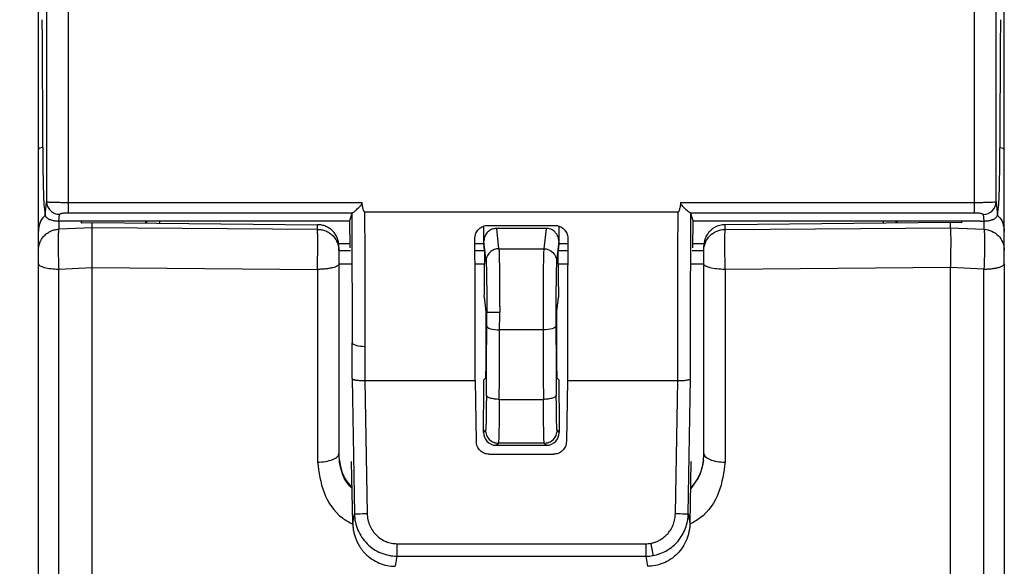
# Model space of a CAD drawing. Header units: millimetres. Extents: x 10 to 410, y 10 to 314.
# Tile 4 of 25: x 87 to 110, y 89 to 102. Entities that reach past the tile are written whole.
import ezdxf

# ---------------------------------------------------------------- set-up
doc = ezdxf.new("R2010")
doc.units = ezdxf.units.MM
doc.header["$LTSCALE"] = 1.5
doc.layers.add('DIMENSIONS', color=140, linetype='Continuous', lineweight=25)
doc.styles.add('SLDTEXTSTYLE0', font='TXT', dxfattribs={"width": 0.7})
doc.dimstyles.new('SLDDIMSTYLE0', dxfattribs={"dimtxt": 3.237012, "dimasz": 4.953, "dimexe": 0, "dimexo": 0.0625, "dimgap": 0.809253, "dimtad": 0, "dimtih": 1, "dimtoh": 1, "dimrnd": 1e-09, "dimzin": 12, "dimdsep": 46, "dimtxsty": 'SLDTEXTSTYLE0', "dimsah": 1, "dimcen": 0.09, "dimadec": 0, "dimazin": 3, "dimtfac": 1, "dimtofl": 0, "dimtmove": 0, "dimatfit": 3, "dimfxl": 0, "dimfrac": 2, "dimtolj": 1, "dimtzin": 12, "dimarcsym": 0})

# ---------------------------------------------------------------- blocks, each defined once
blk = doc.blocks.new('_D')
at = {"layer": 'DIMENSIONS'}
for p, q in [((86.742, 178.033), (67.515, 178.033)), ((72.278, 178.033), (72.278, 134.807)), ((67.468, 128.938), (66.381, 128.938)), ((66.381, 128.938), (66.381, 123.793)), ((77.087, 128.938), (78.174, 128.938)), ((78.174, 128.938), (78.174, 123.793)), ((66.381, 123.793), (67.468, 123.793)), ((78.174, 123.793), (77.087, 123.793)), ((72.278, 78.877), (72.278, 123.069)), ((96.717, 78.877), (67.515, 78.877))]:
    blk.add_line(p, q, dxfattribs=at)
for points in [[(72.278, 178.033), (71.516, 173.08), (73.04, 173.08)], [(72.278, 78.877), (73.04, 83.83), (71.516, 83.83)]]:
    blk.add_solid(points, dxfattribs=at)
at = {"layer": 'DIMENSIONS', "char_height": 3.175, "attachment_point": 1, "style": 'SLDTEXTSTYLE0'}
for s, insert in [('99.2', (67.468, 133.756)), ('3.90', (67.468, 127.886))]:
    blk.add_mtext(s, dxfattribs=dict(at, insert=insert))

msp = doc.modelspace()

# ---------------------------------------------------------------- linework, layer by layer
for p, q in [((87.564, 159.852), (87.564, 97.914)), ((88.064, 159.761), (88.064, 97.898)), ((109.181, 97.898), (109.181, 159.761)), ((109.681, 97.914), (109.681, 159.852)), ((87.534, 97.598), (87.562, 97.895)), ((87.562, 97.895), (87.564, 97.914)), ((88.064, 97.898), (94.909, 97.898)), ((88.064, 97.898), (88.064, 97.656)), ((102.335, 97.898), (109.181, 97.898)), ((109.681, 97.914), (109.683, 97.895)), ((109.683, 97.895), (109.711, 97.598)), ((87.849, 97.464), (87.864, 97.62)), ((88.064, 97.656), (94.69, 97.656)), ((94.671, 97.639), (94.623, 97.467)), ((94.97, 97.677), (102.274, 97.677)), ((102.555, 97.656), (109.181, 97.656)), ((102.621, 97.467), (102.573, 97.639)), ((109.381, 97.62), (109.395, 97.464)), ((87.846, 97.464), (87.846, 97.274)), ((88.622, 97.308), (87.846, 97.274)), ((87.923, 97.464), (87.849, 97.464)), ((94.623, 97.464), (87.923, 97.464)), ((88.372, 97.464), (88.372, 97.421)), ((88.372, 97.421), (88.622, 97.432)), ((88.622, 97.308), (88.622, 97.432)), ((88.622, 97.432), (93.877, 97.379)), ((93.877, 97.27), (88.622, 97.308)), ((89.872, 97.42), (89.872, 97.464)), ((89.897, 97.419), (89.897, 97.464)), ((90.197, 97.464), (90.197, 97.416)), ((93.877, 97.27), (93.877, 97.379)), ((94.623, 97.467), (94.625, 96.838)), ((97.74, 97.343), (97.74, 96.942)), ((97.748, 96.992), (97.748, 97.344)), ((97.844, 97.363), (99.401, 97.363)), ((98.1, 96.82), (98.048, 97.294)), ((99.197, 97.294), (98.048, 97.294)), ((99.197, 97.294), (99.144, 96.82)), ((99.496, 97.344), (99.496, 96.992)), ((99.505, 96.942), (99.505, 97.343)), ((102.62, 96.839), (102.621, 97.467)), ((109.321, 97.464), (102.622, 97.464)), ((108.622, 97.432), (103.368, 97.379)), ((103.368, 97.27), (103.368, 97.379)), ((103.368, 97.27), (108.622, 97.308)), ((107.048, 97.464), (107.048, 97.416)), ((107.347, 97.464), (107.347, 97.419)), ((107.372, 97.464), (107.372, 97.42)), ((108.622, 97.308), (108.622, 97.432)), ((108.872, 97.421), (108.622, 97.432)), ((108.622, 97.308), (109.398, 97.274)), ((108.872, 97.464), (108.872, 97.421)), ((109.321, 97.464), (109.395, 97.464)), ((109.398, 97.464), (109.398, 97.274)), ((87.372, 96.78), (87.372, 97.23)), ((97.54, 97.064), (97.54, 97.067)), ((99.704, 97.067), (99.704, 97.064)), ((109.872, 96.78), (109.872, 97.23)), ((94.364, 96.942), (94.624, 96.942)), ((94.372, 96.775), (94.372, 96.88)), ((97.541, 96.942), (97.74, 96.942)), ((97.74, 96.942), (97.76, 96.78)), ((97.8, 96.524), (97.748, 96.992)), ((98.1, 96.82), (99.144, 96.82)), ((99.496, 96.992), (99.444, 96.524)), ((99.485, 96.78), (99.505, 96.942)), ((99.505, 96.942), (99.704, 96.942)), ((102.62, 96.942), (102.88, 96.942)), ((102.872, 96.78), (102.872, 96.886)), ((94.372, 96.78), (94.646, 96.78)), ((97.541, 96.78), (97.76, 96.78)), ((99.485, 96.78), (99.703, 96.78)), ((102.598, 96.78), (102.872, 96.78)), ((87.846, 96.344), (88.622, 96.379)), ((87.846, 85.297), (87.846, 96.344)), ((88.622, 96.379), (93.877, 96.339)), ((88.622, 85.294), (88.622, 96.379)), ((93.877, 96.339), (93.877, 91.853)), ((94.372, 96.47), (94.662, 96.47)), ((94.372, 96.463), (94.372, 92.051)), ((97.542, 96.47), (97.763, 96.47)), ((99.481, 96.47), (99.703, 96.47)), ((102.582, 96.47), (102.872, 96.47)), ((102.872, 92.051), (102.872, 96.463)), ((108.622, 96.379), (103.368, 96.339)), ((103.368, 96.339), (103.368, 91.853)), ((109.398, 96.344), (108.622, 96.379)), ((108.622, 85.294), (108.622, 96.379)), ((109.398, 85.297), (109.398, 96.344)), ((97.76, 95.694), (97.789, 95.424)), ((99.455, 95.424), (99.485, 95.694)), ((97.796, 94.801), (97.794, 94.176)), ((99.128, 94.932), (98.117, 94.932)), ((99.451, 94.176), (99.448, 94.801)), ((97.785, 93.806), (97.749, 93.769)), ((99.496, 93.769), (99.459, 93.806)), ((94.68, 93.796), (94.734, 90.65)), ((94.979, 93.749), (97.547, 93.749)), ((94.979, 93.749), (95.033, 90.655)), ((97.547, 93.749), (97.572, 92.33)), ((99.697, 93.749), (99.673, 92.33)), ((99.697, 93.749), (102.265, 93.749)), ((102.211, 90.655), (102.265, 93.749)), ((102.511, 90.65), (102.565, 93.796)), ((98.108, 93.313), (99.136, 93.313)), ((97.74, 92.545), (97.789, 92.593)), ((99.456, 92.593), (99.504, 92.545)), ((98.038, 92.243), (98.089, 92.293)), ((98.038, 92.243), (99.206, 92.243)), ((99.156, 92.293), (98.089, 92.293)), ((99.156, 92.293), (99.206, 92.243)), ((97.871, 92.036), (99.373, 92.036)), ((94.382, 91.891), (94.383, 91.888)), ((94.67, 91.852), (94.657, 91.866)), ((94.695, 90.431), (94.67, 91.852)), ((102.574, 91.852), (102.55, 90.431)), ((102.587, 91.866), (102.574, 91.852)), ((94.695, 90.431), (94.734, 90.65)), ((102.511, 90.65), (102.55, 90.431)), ((95.725, 89.952), (101.519, 89.952)), ((95.725, 89.662), (95.683, 89.427)), ((95.725, 89.662), (101.519, 89.662)), ((101.519, 89.662), (101.561, 89.427))]:
    msp.add_line(p, q)
msp.add_arc((109.382, 97.918), 0.299, 269.7643, 359.1873)
for centre, start_param, end_param in [((97.266, 103.878), 4.430887, 4.458206), ((99.979, 103.878), 1.82498, 1.852298), ((97.266, 103.878), 4.317522, 4.362138), ((99.979, 103.878), 1.921048, 1.965663)]:
    msp.add_ellipse(centre, major_axis=(0, 29.46), ratio=0.017455, start_param=start_param, end_param=end_param)
for points, knots in [([(87.372, 99.13), (87.372, 99.575), (87.372, 100.464), (87.372, 101.8), (87.372, 103.137), (87.372, 104.475), (87.372, 105.814), (87.372, 107.155), (87.372, 108.497), (87.372, 109.84), (87.372, 111.185), (87.372, 112.53), (87.372, 114.251), (87.372, 116.347), (87.372, 118.82), (87.372, 121.294), (87.372, 123.769), (87.372, 126.246), (87.372, 127.897), (87.372, 128.723)], [0, 0, 0, 0, 0.045472, 0.090933, 0.136386, 0.181832, 0.227275, 0.272717, 0.318161, 0.363608, 0.409063, 0.454526, 0.500001, 0.583358, 0.666684, 0.749996, 0.833309, 0.916638, 1, 1, 1, 1]), ([(87.456, 102.151), (87.458, 101.682), (87.463, 100.744), (87.469, 99.808), (87.472, 99.339)], [0, 0, 0, 0, 0.499807, 1, 1, 1, 1]), ([(109.773, 99.339), (109.776, 99.808), (109.781, 100.744), (109.786, 101.682), (109.789, 102.151)], [0, 0, 0, 0, 0.500193, 1, 1, 1, 1]), ([(87.472, 99.339), (87.472, 99.302), (87.472, 99.226), (87.473, 99.115), (87.474, 99.006), (87.475, 98.899), (87.477, 98.745), (87.48, 98.553), (87.483, 98.339), (87.488, 98.154), (87.492, 98.032), (87.495, 97.955), (87.497, 97.909), (87.5, 97.872), (87.502, 97.857), (87.502, 97.85)], [0, 0, 0, 0, 0.050465, 0.100811, 0.151252, 0.202002, 0.253271, 0.375506, 0.498728, 0.625948, 0.752598, 0.814861, 0.876763, 0.938224, 1, 1, 1, 1]), ([(109.742, 97.85), (109.743, 97.854), (109.744, 97.864), (109.745, 97.885), (109.747, 97.914), (109.749, 97.955), (109.753, 98.032), (109.757, 98.154), (109.761, 98.339), (109.765, 98.553), (109.768, 98.767), (109.77, 98.969), (109.772, 99.151), (109.772, 99.277), (109.773, 99.339)], [0, 0, 0, 0, 0.04106, 0.082087, 0.123194, 0.184871, 0.247431, 0.373869, 0.501317, 0.624401, 0.746789, 0.831861, 0.915935, 1, 1, 1, 1]), ([(87.473, 99.177), (87.448, 99.172), (87.386, 99.158), (87.377, 99.141), (87.372, 99.13)], [0, 0, 0, 0, 0.390544, 1, 1, 1, 1]), ([(87.372, 97.23), (87.372, 97.238), (87.372, 97.253), (87.372, 97.287), (87.372, 97.33), (87.372, 97.382), (87.372, 97.472), (87.372, 97.621), (87.372, 97.854), (87.372, 98.128), (87.372, 98.404), (87.372, 98.662), (87.372, 98.892), (87.372, 99.051), (87.372, 99.13)], [0, 0, 0, 0, 0.05033, 0.10033, 0.150204, 0.200156, 0.25039, 0.375482, 0.500045, 0.624535, 0.749691, 0.833415, 0.916538, 1, 1, 1, 1]), ([(109.771, 99.177), (109.796, 99.172), (109.859, 99.158), (109.867, 99.141), (109.872, 99.13)], [0, 0, 0, 0, 0.390544, 1, 1, 1, 1]), ([(109.872, 97.23), (109.872, 97.247), (109.872, 97.286), (109.872, 97.366), (109.872, 97.44), (109.872, 97.527), (109.872, 97.626), (109.872, 97.736), (109.872, 97.898), (109.872, 98.128), (109.872, 98.54), (109.872, 98.889), (109.872, 99.13)], [0, 0, 0, 0, 0.000361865, 0.000542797, 0.00072373, 0.000904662, 0.001085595, 0.001266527, 0.001447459, 0.001809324, 0.002171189, 0.002894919, 0.002894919, 0.002894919, 0.002894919]), ([(87.564, 97.914), (87.565, 97.913), (87.567, 97.912), (87.582, 97.91), (87.601, 97.908), (87.625, 97.906), (87.651, 97.905), (87.679, 97.904), (87.729, 97.902), (87.811, 97.9), (87.935, 97.899), (88.021, 97.898), (88.064, 97.898)], [0, 0, 0, 0, 0.088552, 0.171016, 0.24739, 0.317675, 0.381872, 0.43998, 0.492004, 0.668016, 0.837281, 1, 1, 1, 1]), ([(87.564, 97.914), (87.564, 97.897), (87.567, 97.861), (87.583, 97.805), (87.611, 97.752), (87.651, 97.705), (87.699, 97.666), (87.753, 97.639), (87.81, 97.623), (87.846, 97.62), (87.864, 97.62)], [-0.000005, -0.000005, -0.000005, -0.000005, 0.125067, 0.250139, 0.37521, 0.500282, 0.625354, 0.750425, 0.875497, 1, 1, 1, 1]), ([(94.69, 97.656), (94.695, 97.659), (94.705, 97.664), (94.726, 97.679), (94.752, 97.699), (94.784, 97.727), (94.822, 97.763), (94.856, 97.798), (94.885, 97.832), (94.906, 97.863), (94.908, 97.888), (94.909, 97.898)], [0, 0, 0, 0, 0.0920994, 0.196182, 0.3129186, 0.4427836, 0.5861206, 0.7409605, 0.8222128, 0.92493, 1, 1, 1, 1]), ([(94.97, 97.677), (94.967, 97.678), (94.96, 97.68), (94.953, 97.692), (94.945, 97.71), (94.937, 97.734), (94.93, 97.766), (94.923, 97.804), (94.916, 97.849), (94.911, 97.881), (94.909, 97.898)], [0, 0, 0, 0, 0.0374122, 0.0930751, 0.1738794, 0.2820112, 0.4183476, 0.5833154, 0.7771515, 1, 1, 1, 1]), ([(102.335, 97.898), (102.333, 97.879), (102.328, 97.843), (102.32, 97.793), (102.311, 97.752), (102.303, 97.72), (102.294, 97.698), (102.286, 97.681), (102.277, 97.678), (102.274, 97.677)], [0, 0, 0, 0, 0.252408, 0.46693, 0.643806, 0.783471, 0.886838, 0.956264, 1, 1, 1, 1]), ([(102.555, 97.656), (102.549, 97.659), (102.539, 97.665), (102.516, 97.681), (102.489, 97.703), (102.456, 97.731), (102.42, 97.766), (102.384, 97.802), (102.356, 97.836), (102.337, 97.867), (102.336, 97.889), (102.335, 97.898)], [0, 0, 0, 0, 0.099763, 0.209683, 0.330026, 0.460766, 0.601702, 0.739996, 0.846862, 0.933135, 1, 1, 1, 1]), ([(109.181, 97.898), (109.202, 97.898), (109.244, 97.898), (109.307, 97.899), (109.369, 97.899), (109.43, 97.9), (109.486, 97.902), (109.546, 97.903), (109.608, 97.906), (109.666, 97.909), (109.675, 97.912), (109.681, 97.914)], [0, 0, 0, 0, 0.0806647, 0.1629388, 0.2468502, 0.332425, 0.4196876, 0.5086613, 0.6389352, 0.8027419, 1, 1, 1, 1]), ([(109.181, 97.656), (109.181, 97.667), (109.181, 97.696), (109.181, 97.782), (109.181, 97.838), (109.181, 97.898)], [0, 0, 0, 0, 0.5, 0.5, 1, 1, 1, 1]), ([(87.54, 97.592), (87.53, 97.586), (87.467, 97.544), (87.395, 97.415), (87.38, 97.292), (87.372, 97.23)], [0, 0, 0, 0, 0.0901844, 0.5450922, 1, 1, 1, 1]), ([(87.534, 97.598), (87.535, 97.591), (87.538, 97.579), (87.548, 97.562), (87.564, 97.544), (87.589, 97.525), (87.627, 97.505), (87.668, 97.49), (87.709, 97.478), (87.753, 97.47), (87.799, 97.465), (87.833, 97.464), (87.849, 97.464)], [0, 0, 0, 0, 0.13831, 0.250006, 0.335091, 0.509491, 0.649643, 0.751911, 0.836143, 0.90356, 0.956561, 1, 1, 1, 1]), ([(87.864, 97.62), (87.864, 97.624), (87.872, 97.631), (87.896, 97.64), (87.92, 97.645), (87.95, 97.65), (87.997, 97.654), (88.036, 97.656), (88.064, 97.656)], [0.0000000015, 0.0000000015, 0.0000000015, 0.0000000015, 0.0000797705, 0.0001196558, 0.000159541, 0.0001994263, 0.0002393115, 0.000319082, 0.000319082, 0.000319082, 0.000319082]), ([(94.97, 97.677), (94.971, 97.5), (94.973, 97.147), (94.976, 96.62), (94.978, 96.095), (94.979, 95.574), (94.98, 95.055), (94.98, 94.711), (94.98, 94.539)], [0, 0, 0, 0, 0.166802, 0.33355, 0.500244, 0.666883, 0.833468, 1, 1, 1, 1]), ([(102.265, 93.749), (102.265, 93.909), (102.264, 94.23), (102.264, 94.715), (102.265, 95.203), (102.266, 95.693), (102.267, 96.185), (102.269, 96.68), (102.271, 97.177), (102.273, 97.51), (102.274, 97.677)], [0, 0, 0, 0, 0.124899, 0.249827, 0.374783, 0.499769, 0.624783, 0.749826, 0.874898, 1, 1, 1, 1]), ([(109.181, 97.656), (109.208, 97.656), (109.247, 97.654), (109.294, 97.65), (109.324, 97.645), (109.348, 97.64), (109.372, 97.631), (109.38, 97.624), (109.381, 97.62)], [0, 0, 0, 0, 0.0000797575, 0.0001196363, 0.000159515, 0.0001993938, 0.0002392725, 0.00031903, 0.00031903, 0.00031903, 0.00031903]), ([(109.395, 97.464), (109.405, 97.464), (109.425, 97.464), (109.454, 97.466), (109.482, 97.469), (109.51, 97.474), (109.537, 97.479), (109.564, 97.486), (109.589, 97.494), (109.621, 97.507), (109.655, 97.525), (109.683, 97.547), (109.704, 97.572), (109.708, 97.588), (109.711, 97.598)], [0, 0, 0, 0, 0.02655, 0.055798, 0.089414, 0.128513, 0.173806, 0.225751, 0.28465, 0.350712, 0.490762, 0.665107, 0.80261, 1, 1, 1, 1]), ([(109.703, 97.594), (109.714, 97.586), (109.777, 97.544), (109.849, 97.415), (109.864, 97.292), (109.872, 97.23)], [0, 0, 0, 0, 0.095403, 0.547702, 1, 1, 1, 1]), ([(87.846, 97.274), (87.845, 97.27), (87.843, 97.26), (87.84, 97.234), (87.838, 97.199), (87.836, 97.156), (87.834, 97.106), (87.833, 97.048), (87.833, 96.983), (87.833, 96.913), (87.833, 96.838), (87.834, 96.76), (87.836, 96.678), (87.838, 96.595), (87.84, 96.511), (87.843, 96.427), (87.845, 96.372), (87.846, 96.344)], [0, 0, 0, 0, 0.066675, 0.133351, 0.200019, 0.266674, 0.333335, 0.400005, 0.466669, 0.533324, 0.599988, 0.666659, 0.73332, 0.799976, 0.866645, 0.933323, 1, 1, 1, 1]), ([(88.622, 97.308), (88.621, 97.303), (88.62, 97.293), (88.618, 97.264), (88.617, 97.226), (88.616, 97.178), (88.615, 97.121), (88.615, 97.056), (88.615, 96.985), (88.615, 96.907), (88.615, 96.824), (88.616, 96.737), (88.617, 96.648), (88.618, 96.558), (88.62, 96.467), (88.621, 96.408), (88.622, 96.379)], [0, 0, 0, 0, 0.07124, 0.142507, 0.213789, 0.285088, 0.356427, 0.427802, 0.499196, 0.570623, 0.642097, 0.7136, 0.785128, 0.856706, 0.928333, 1, 1, 1, 1]), ([(94.372, 96.88), (94.372, 96.913), (94.366, 96.978), (94.338, 97.071), (94.292, 97.158), (94.23, 97.234), (94.154, 97.296), (94.068, 97.343), (93.974, 97.372), (93.909, 97.379), (93.877, 97.379)], [-0.000006, -0.000006, -0.000006, -0.000006, 0.125, 0.25, 0.375, 0.5, 0.625, 0.75, 0.875, 1.000006, 1.000006, 1.000006, 1.000006]), ([(93.877, 96.339), (93.877, 96.366), (93.877, 96.421), (93.878, 96.505), (93.878, 96.59), (93.878, 96.673), (93.879, 96.755), (93.879, 96.834), (93.879, 96.909), (93.879, 96.979), (93.879, 97.044), (93.879, 97.102), (93.878, 97.152), (93.878, 97.195), (93.878, 97.23), (93.877, 97.256), (93.877, 97.265), (93.877, 97.27)], [0, 0, 0, 0, 0.066668, 0.13334, 0.200007, 0.266662, 0.333325, 0.399999, 0.466667, 0.533327, 0.599995, 0.66667, 0.733333, 0.799989, 0.866657, 0.933331, 1, 1, 1, 1]), ([(97.54, 97.067), (97.541, 97.08), (97.542, 97.106), (97.551, 97.144), (97.572, 97.204), (97.624, 97.281), (97.708, 97.336), (97.784, 97.36), (97.824, 97.362), (97.844, 97.363)], [0, 0, 0, 0, 0.083856, 0.167027, 0.250901, 0.500418, 0.749604, 0.874167, 1, 1, 1, 1]), ([(98.048, 97.294), (98.032, 97.294), (98.002, 97.292), (97.957, 97.281), (97.913, 97.263), (97.872, 97.238), (97.821, 97.195), (97.764, 97.115), (97.754, 97.036), (97.748, 96.992)], [0, 0, 0, 0, 0.096669, 0.194892, 0.294726, 0.396225, 0.49944, 0.719595, 1, 1, 1, 1]), ([(99.496, 96.992), (99.495, 97.01), (99.493, 97.047), (99.479, 97.097), (99.459, 97.14), (99.435, 97.176), (99.391, 97.227), (99.314, 97.281), (99.235, 97.29), (99.197, 97.294)], [0, 0, 0, 0, 0.120229, 0.230671, 0.331327, 0.422205, 0.503316, 0.756678, 1, 1, 1, 1]), ([(99.401, 97.363), (99.414, 97.363), (99.44, 97.362), (99.479, 97.354), (99.542, 97.333), (99.62, 97.281), (99.676, 97.199), (99.7, 97.125), (99.703, 97.086), (99.704, 97.067)], [0, 0, 0, 0, 0.084297, 0.167349, 0.250617, 0.4998, 0.749315, 0.874667, 1, 1, 1, 1]), ([(103.368, 97.379), (103.347, 97.378), (103.306, 97.377), (103.244, 97.364), (103.183, 97.344), (103.123, 97.315), (103.067, 97.278), (103.009, 97.226), (102.947, 97.15), (102.886, 97.033), (102.877, 96.935), (102.872, 96.88)], [0, 0, 0, 0, 0.0788965, 0.1596061, 0.242132, 0.3264774, 0.4126452, 0.5006383, 0.6242582, 0.7907738, 1, 1, 1, 1]), ([(102.872, 96.775), (102.872, 96.904), (102.925, 97.032), (103.109, 97.215), (103.238, 97.269), (103.368, 97.27)], [0, 0, 0, 0, 0.5, 0.5, 1, 1, 1, 1]), ([(108.622, 96.379), (108.623, 96.408), (108.624, 96.467), (108.626, 96.557), (108.628, 96.647), (108.629, 96.736), (108.63, 96.822), (108.631, 96.905), (108.631, 96.983), (108.631, 97.055), (108.63, 97.12), (108.629, 97.177), (108.628, 97.225), (108.626, 97.263), (108.624, 97.293), (108.623, 97.303), (108.622, 97.308)], [0, 0, 0, 0, 0.071242, 0.142511, 0.213795, 0.285094, 0.356433, 0.427809, 0.499203, 0.570629, 0.642102, 0.713604, 0.785131, 0.856708, 0.928335, 1, 1, 1, 1]), ([(109.398, 97.274), (109.525, 97.268), (109.648, 97.212), (109.822, 97.03), (109.872, 96.905), (109.872, 96.78)], [0, 0, 0, 0, 0.5, 0.5, 1, 1, 1, 1]), ([(97.547, 93.749), (97.547, 93.904), (97.547, 94.214), (97.547, 94.683), (97.547, 95.155), (97.546, 95.628), (97.545, 96.105), (97.543, 96.583), (97.541, 96.903), (97.54, 97.064)], [0, 0, 0, 0, 0.142777, 0.28558, 0.42841, 0.571267, 0.714151, 0.857062, 1, 1, 1, 1]), ([(99.704, 97.064), (99.703, 96.903), (99.702, 96.583), (99.7, 96.105), (99.698, 95.628), (99.697, 95.155), (99.697, 94.683), (99.697, 94.214), (99.697, 93.904), (99.697, 93.749)], [0, 0, 0, 0, 0.142938, 0.285849, 0.428733, 0.57159, 0.71442, 0.857223, 1, 1, 1, 1]), ([(98.1, 96.82), (98.065, 96.82), (98.007, 96.81), (97.935, 96.773), (97.887, 96.734), (97.847, 96.687), (97.81, 96.615), (97.8, 96.559), (97.8, 96.524)], [-0.000012, -0.000012, -0.000012, -0.000012, 0.249991, 0.374993, 0.499994, 0.624996, 0.749997, 1, 1, 1, 1]), ([(98.1, 96.82), (98.1, 96.812), (98.102, 96.797), (98.103, 96.762), (98.105, 96.718), (98.106, 96.666), (98.108, 96.606), (98.109, 96.541), (98.11, 96.469), (98.111, 96.392), (98.112, 96.312), (98.113, 96.227), (98.114, 96.141), (98.115, 96.052), (98.115, 95.962), (98.116, 95.871), (98.116, 95.78), (98.117, 95.69), (98.117, 95.6), (98.117, 95.511), (98.118, 95.424), (98.118, 95.367), (98.118, 95.339)], [0, 0, 0, 0, 0.059893, 0.118744, 0.176554, 0.233323, 0.28905, 0.343736, 0.397381, 0.449984, 0.501547, 0.552067, 0.601547, 0.649985, 0.697381, 0.743737, 0.789051, 0.833323, 0.876554, 0.918744, 0.959893, 1, 1, 1, 1]), ([(99.144, 96.82), (99.142, 96.787), (99.136, 96.632), (99.13, 96.172), (99.127, 95.697), (99.127, 95.412), (99.127, 95.339)], [1.727876, 1.727876, 1.727876, 1.727876, 2.149928, 2.571981, 2.994034, 3.141613, 3.141613, 3.141613, 3.141613]), ([(99.144, 96.82), (99.223, 96.82), (99.301, 96.788), (99.412, 96.678), (99.444, 96.601), (99.444, 96.524)], [0, 0, 0, 0, 0.5, 0.5, 1, 1, 1, 1]), ([(87.372, 96.47), (87.372, 96.482), (87.372, 96.505), (87.372, 96.54), (87.372, 96.598), (87.372, 96.676), (87.372, 96.737), (87.372, 96.77), (87.372, 96.776), (87.372, 96.78)], [0, 0, 0, 0, 0.084557, 0.16839, 0.253208, 0.500097, 0.746988, 0.872228, 1, 1, 1, 1]), ([(94.372, 96.78), (94.372, 96.77), (94.372, 96.729), (94.372, 96.613), (94.372, 96.539), (94.372, 96.47)], [0, 0, 0, 0, 0.5, 0.5, 1, 1, 1, 1]), ([(97.76, 96.78), (97.761, 96.77), (97.762, 96.729), (97.763, 96.613), (97.764, 96.539), (97.763, 96.47)], [0, 0, 0, 0, 0.5, 0.5, 1, 1, 1, 1]), ([(99.481, 96.47), (99.481, 96.539), (99.481, 96.613), (99.482, 96.729), (99.483, 96.77), (99.485, 96.78)], [0, 0, 0, 0, 0.5, 0.5, 1, 1, 1, 1]), ([(102.872, 96.47), (102.872, 96.539), (102.872, 96.613), (102.872, 96.729), (102.872, 96.77), (102.872, 96.78)], [0, 0, 0, 0, 0.5, 0.5, 1, 1, 1, 1]), ([(87.372, 96.47), (87.372, 96.438), (87.421, 96.407), (87.598, 96.36), (87.718, 96.346), (87.846, 96.344)], [0, 0, 0, 0, 0.5, 0.5, 1, 1, 1, 1]), ([(87.372, 85.607), (87.372, 85.753), (87.372, 86.045), (87.372, 86.491), (87.372, 86.943), (87.372, 87.4), (87.372, 87.862), (87.372, 88.331), (87.372, 88.805), (87.372, 89.284), (87.372, 89.769), (87.372, 90.26), (87.372, 90.894), (87.372, 91.675), (87.372, 92.609), (87.372, 93.556), (87.372, 94.515), (87.372, 95.486), (87.372, 96.142), (87.372, 96.47)], [0, 0, 0, 0, 0.045573, 0.091074, 0.136519, 0.181924, 0.227306, 0.27268, 0.318063, 0.363472, 0.408921, 0.454428, 0.500009, 0.583501, 0.666796, 0.749993, 0.833193, 0.916495, 1, 1, 1, 1]), ([(94.372, 96.463), (94.372, 96.456), (94.366, 96.441), (94.341, 96.418), (94.295, 96.396), (94.23, 96.375), (94.15, 96.359), (94.06, 96.347), (93.967, 96.34), (93.906, 96.339), (93.877, 96.339)], [0.0082796, 0.0082796, 0.0082796, 0.0082796, 0.125, 0.2500001, 0.3750001, 0.5000002, 0.6250002, 0.7500002, 0.8750003, 1.0000003, 1.0000003, 1.0000003, 1.0000003]), ([(97.8, 96.524), (97.802, 96.502), (97.806, 96.43), (97.81, 96.271), (97.813, 96.122), (97.815, 95.948), (97.817, 95.692), (97.818, 95.48), (97.818, 95.339)], [0, 0, 0, 0, 0.353429, 0.530144, 0.706858, 0.883573, 1.060288, 1.413717, 1.413717, 1.413717, 1.413717]), ([(99.444, 96.524), (99.444, 96.518), (99.443, 96.505), (99.441, 96.477), (99.439, 96.441), (99.438, 96.396), (99.435, 96.318), (99.433, 96.19), (99.43, 95.991), (99.428, 95.763), (99.427, 95.544), (99.427, 95.347), (99.427, 95.178), (99.427, 95.068), (99.428, 95.013)], [0, 0, 0, 0, 0.050356, 0.100197, 0.149884, 0.199778, 0.250237, 0.374901, 0.500084, 0.624741, 0.749914, 0.833412, 0.916212, 1, 1, 1, 1]), ([(103.368, 96.339), (103.237, 96.339), (103.112, 96.352), (102.926, 96.399), (102.874, 96.43), (102.872, 96.463)], [0, 0, 0, 0, 0.5, 0.5, 1, 1, 1, 1]), ([(109.872, 96.47), (109.872, 96.306), (109.872, 95.978), (109.872, 95.489), (109.872, 95.002), (109.872, 94.518), (109.872, 94.036), (109.872, 93.478), (109.872, 92.845), (109.872, 91.906), (109.872, 90.751), (109.872, 89.401), (109.872, 88.309), (109.872, 87.456), (109.872, 86.827), (109.872, 86.209), (109.872, 85.808), (109.872, 85.607)], [0, 0, 0, 0, 0.041683, 0.0833435, 0.1249942, 0.1666473, 0.2083154, 0.2500109, 0.3124901, 0.3750143, 0.5000072, 0.6250002, 0.7499931, 0.8124723, 0.8749965, 0.937487, 1, 1, 1, 1]), ([(97.789, 95.424), (97.79, 95.421), (97.79, 95.414), (97.791, 95.395), (97.792, 95.366), (97.794, 95.321), (97.795, 95.257), (97.796, 95.183), (97.796, 95.101), (97.797, 95.016), (97.797, 94.959), (97.797, 94.93)], [0, 0, 0, 0, 0.080214, 0.160562, 0.242079, 0.369599, 0.50008, 0.627593, 0.758069, 0.878315, 1, 1, 1, 1]), ([(99.448, 94.93), (99.448, 94.949), (99.448, 94.987), (99.448, 95.043), (99.448, 95.109), (99.449, 95.182), (99.45, 95.256), (99.451, 95.321), (99.452, 95.37), (99.453, 95.407), (99.454, 95.418), (99.455, 95.424)], [0, 0, 0, 0, 0.080203, 0.16054, 0.242048, 0.369557, 0.500035, 0.627552, 0.758038, 0.878298, 1, 1, 1, 1]), ([(97.817, 95.013), (97.817, 95.049), (97.817, 95.12), (97.818, 95.229), (97.818, 95.302), (97.818, 95.339)], [0, 0, 0, 0, 0.333801, 0.666199, 1, 1, 1, 1]), ([(97.818, 95.339), (97.818, 95.339), (97.829, 95.339), (97.866, 95.339), (97.906, 95.339), (97.954, 95.339), (98.026, 95.339), (98.082, 95.339), (98.118, 95.339)], [-0.000012, -0.000012, -0.000012, -0.000012, 0.249991, 0.374993, 0.499994, 0.624996, 0.749997, 1, 1, 1, 1]), ([(97.808, 93.409), (97.809, 93.586), (97.811, 93.94), (97.814, 94.475), (97.816, 94.834), (97.817, 95.013)], [0, 0, 0, 0, 0.33335, 0.66665, 1, 1, 1, 1]), ([(97.817, 95.013), (97.818, 94.994), (97.848, 94.972), (97.965, 94.94), (98.047, 94.932), (98.117, 94.932)], [0, 0, 0, 0, 0.5, 0.5, 1, 1, 1, 1]), ([(99.428, 95.013), (99.426, 94.994), (99.396, 94.972), (99.28, 94.94), (99.198, 94.932), (99.128, 94.932)], [0, 0, 0, 0, 0.5, 0.5, 1, 1, 1, 1]), ([(99.428, 95.013), (99.428, 94.834), (99.43, 94.475), (99.433, 93.94), (99.435, 93.586), (99.436, 93.409)], [0, 0, 0, 0, 0.33335, 0.66665, 1, 1, 1, 1]), ([(94.98, 94.539), (94.911, 94.539), (94.831, 94.548), (94.716, 94.582), (94.684, 94.606), (94.68, 94.628)], [0, 0, 0, 0, 0.5, 0.5, 1, 1, 1, 1]), ([(97.794, 94.176), (97.793, 94.155), (97.793, 94.114), (97.793, 94.056), (97.792, 94.003), (97.791, 93.954), (97.79, 93.907), (97.789, 93.864), (97.788, 93.832), (97.787, 93.81), (97.786, 93.807), (97.785, 93.806)], [0, 0, 0, 0, 0.101256, 0.200196, 0.29852, 0.397961, 0.500192, 0.627, 0.756756, 0.87766, 1, 1, 1, 1]), ([(99.459, 93.806), (99.459, 93.807), (99.458, 93.809), (99.457, 93.823), (99.456, 93.844), (99.455, 93.874), (99.454, 93.913), (99.453, 93.966), (99.452, 94.031), (99.451, 94.101), (99.451, 94.151), (99.451, 94.176)], [0, 0, 0, 0, 0.1012694, 0.2002211, 0.2985544, 0.3980004, 0.5002335, 0.6270385, 0.7567853, 0.8776763, 1, 1, 1, 1]), ([(94.68, 93.796), (94.682, 93.793), (94.685, 93.787), (94.701, 93.778), (94.72, 93.772), (94.739, 93.767), (94.755, 93.764), (94.765, 93.763), (94.799, 93.758), (94.867, 93.75), (94.943, 93.749), (94.979, 93.749)], [0, 0, 0, 0, 0.12168, 0.230627, 0.323391, 0.397745, 0.452487, 0.4871, 0.50143, 0.761459, 1, 1, 1, 1]), ([(102.265, 93.749), (102.283, 93.749), (102.319, 93.749), (102.374, 93.751), (102.426, 93.755), (102.476, 93.762), (102.539, 93.773), (102.554, 93.787), (102.565, 93.796)], [0, 0, 0, 0, 0.116347, 0.239868, 0.368985, 0.501575, 0.656355, 1, 1, 1, 1]), ([(98.108, 93.313), (98.073, 93.313), (97.997, 93.318), (97.892, 93.34), (97.823, 93.374), (97.809, 93.398), (97.808, 93.409)], [-0.000006, -0.000006, -0.000006, -0.000006, 0.249996, 0.499997, 0.749999, 1, 1, 1, 1]), ([(99.436, 93.409), (99.436, 93.398), (99.422, 93.374), (99.353, 93.34), (99.247, 93.318), (99.171, 93.313), (99.136, 93.313)], [-0.000006, -0.000006, -0.000006, -0.000006, 0.249996, 0.499997, 0.749998, 1, 1, 1, 1]), ([(98.108, 93.313), (98.108, 93.274), (98.107, 93.194), (98.107, 93.075), (98.105, 92.954), (98.104, 92.834), (98.103, 92.717), (98.101, 92.606), (98.099, 92.506), (98.097, 92.42), (98.094, 92.352), (98.091, 92.305), (98.09, 92.297), (98.089, 92.293)], [0, 0, 0, 0, 0.067194, 0.139132, 0.215815, 0.297242, 0.383412, 0.474325, 0.569979, 0.670375, 0.775511, 0.885386, 1, 1, 1, 1]), ([(99.156, 92.293), (99.155, 92.295), (99.154, 92.298), (99.152, 92.316), (99.151, 92.341), (99.149, 92.375), (99.148, 92.415), (99.147, 92.462), (99.145, 92.514), (99.144, 92.571), (99.143, 92.632), (99.142, 92.696), (99.141, 92.762), (99.14, 92.83), (99.139, 92.899), (99.139, 92.969), (99.138, 93.039), (99.138, 93.109), (99.137, 93.178), (99.137, 93.246), (99.136, 93.291), (99.136, 93.313)], [0, 0, 0, 0, 0.066956, 0.132321, 0.196095, 0.258277, 0.318868, 0.377867, 0.435274, 0.49109, 0.545314, 0.597946, 0.648986, 0.698435, 0.746291, 0.792556, 0.837229, 0.88031, 0.921798, 0.961695, 1, 1, 1, 1]), ([(97.74, 92.545), (97.74, 92.469), (97.768, 92.394), (97.876, 92.279), (97.955, 92.243), (98.038, 92.243)], [0, 0, 0, 0, 0.5, 0.5, 1, 1, 1, 1]), ([(97.789, 92.593), (97.789, 92.558), (97.801, 92.482), (97.87, 92.375), (97.977, 92.306), (98.053, 92.293), (98.089, 92.293)], [-0.000006, -0.000006, -0.000006, -0.000006, 0.249996, 0.499997, 0.749999, 1, 1, 1, 1]), ([(99.206, 92.243), (99.289, 92.243), (99.369, 92.279), (99.476, 92.393), (99.505, 92.469), (99.504, 92.545)], [0, 0, 0, 0, 0.5, 0.5, 1, 1, 1, 1]), ([(97.871, 92.036), (97.852, 92.037), (97.813, 92.039), (97.757, 92.055), (97.706, 92.083), (97.66, 92.12), (97.621, 92.167), (97.593, 92.219), (97.576, 92.274), (97.573, 92.311), (97.572, 92.33)], [0, 0, 0, 0, 0.127009, 0.249445, 0.372239, 0.500284, 0.628515, 0.759763, 0.87913, 1, 1, 1, 1]), ([(99.673, 92.33), (99.671, 92.31), (99.669, 92.272), (99.651, 92.216), (99.623, 92.165), (99.584, 92.12), (99.537, 92.082), (99.485, 92.055), (99.429, 92.039), (99.392, 92.037), (99.373, 92.036)], [0, 0, 0, 0, 0.127009, 0.249445, 0.372239, 0.500284, 0.628515, 0.759763, 0.87913, 1, 1, 1, 1]), ([(93.877, 91.853), (93.935, 91.853), (94.062, 91.862), (94.208, 91.9), (94.295, 91.944), (94.355, 91.991), (94.371, 92.028), (94.372, 92.051)], [0, 0, 0, 0, 0.2499144, 0.4999429, 0.6249572, 0.7499715, 0.9917216, 0.9917216, 0.9917216, 0.9917216]), ([(102.872, 92.051), (102.874, 91.999), (102.926, 91.949), (103.112, 91.874), (103.237, 91.853), (103.368, 91.853)], [0, 0, 0, 0, 0.5, 0.5, 1, 1, 1, 1]), ([(93.877, 91.853), (93.908, 91.614), (93.971, 91.137), (94.307, 90.622), (94.614, 90.452), (94.698, 90.406)], [0, 0, 0, 0, 0.4229478, 0.842512, 1, 1, 1, 1]), ([(94.681, 91.241), (94.654, 91.267), (94.511, 91.403), (94.426, 91.641), (94.391, 91.84), (94.383, 91.888)], [0, 0, 0, 0, 0.15104, 0.794622, 1, 1, 1, 1]), ([(94.383, 91.888), (94.406, 91.761), (94.449, 91.525), (94.607, 91.339), (94.681, 91.254)], [0, 0, 0, 0, 0.538336, 1, 1, 1, 1]), ([(103.368, 91.853), (103.336, 91.614), (103.273, 91.137), (102.936, 90.621), (102.629, 90.451), (102.544, 90.405)], [0, 0, 0, 0, 0.422365, 0.84135, 1, 1, 1, 1]), ([(102.862, 91.888), (102.843, 91.788), (102.798, 91.548), (102.65, 91.346), (102.563, 91.228)], [0, 0, 0, 0, 0.4166163, 1, 1, 1, 1]), ([(102.862, 91.888), (102.838, 91.761), (102.795, 91.525), (102.637, 91.339), (102.564, 91.254)], [0, 0, 0, 0, 0.538336, 1, 1, 1, 1]), ([(94.734, 90.65), (94.738, 90.65), (94.772, 90.65), (94.882, 90.652), (94.957, 90.653), (95.033, 90.655)], [0, 0, 0, 0, 0.5, 0.5, 1, 1, 1, 1]), ([(94.734, 90.65), (94.736, 90.519), (94.779, 90.325), (94.903, 90.097), (95.026, 89.946), (95.177, 89.824), (95.405, 89.703), (95.596, 89.663), (95.725, 89.662)], [1.771418, 1.771418, 1.771418, 1.771418, 2.156585, 2.349168, 2.541752, 2.734335, 2.926919, 3.312086, 3.312086, 3.312086, 3.312086]), ([(95.033, 90.655), (95.034, 90.631), (95.036, 90.583), (95.048, 90.512), (95.067, 90.442), (95.1, 90.354), (95.156, 90.251), (95.244, 90.146), (95.349, 90.061), (95.467, 89.999), (95.594, 89.959), (95.682, 89.954), (95.725, 89.952)], [0, 0, 0, 0, 0.066304, 0.1319, 0.197421, 0.263505, 0.390881, 0.516262, 0.637372, 0.761105, 0.880208, 1, 1, 1, 1]), ([(101.638, 89.962), (101.663, 89.968), (101.713, 89.978), (101.785, 90.005), (101.867, 90.046), (101.955, 90.106), (102.042, 90.192), (102.114, 90.293), (102.167, 90.406), (102.203, 90.528), (102.208, 90.612), (102.211, 90.655)], [0, 0, 0, 0, 0.07893, 0.157548, 0.236889, 0.361291, 0.485266, 0.611193, 0.740839, 0.86976, 1, 1, 1, 1]), ([(101.689, 89.677), (101.801, 89.697), (101.964, 89.758), (102.153, 89.889), (102.316, 90.051), (102.463, 90.304), (102.508, 90.534), (102.511, 90.65)], [0, 0, 0, 0, 0.342544, 0.513815, 0.685087, 1.027631, 1.370174, 1.370174, 1.370174, 1.370174]), ([(102.211, 90.655), (102.287, 90.653), (102.363, 90.652), (102.473, 90.65), (102.507, 90.65), (102.511, 90.65)], [0, 0, 0, 0, 0.5, 0.5, 1, 1, 1, 1]), ([(94.695, 90.431), (94.696, 90.396), (94.699, 90.329), (94.716, 90.23), (94.74, 90.137), (94.771, 90.051), (94.807, 89.971), (94.848, 89.898), (94.893, 89.832), (94.94, 89.772), (95.017, 89.688), (95.137, 89.588), (95.31, 89.496), (95.494, 89.438), (95.62, 89.43), (95.683, 89.427)], [0, 0, 0, 0, 0.066523, 0.130445, 0.191772, 0.25051, 0.306663, 0.360241, 0.411251, 0.459704, 0.50561, 0.632479, 0.756965, 0.879368, 1, 1, 1, 1]), ([(102.55, 90.431), (102.548, 90.399), (102.546, 90.335), (102.531, 90.241), (102.508, 90.148), (102.465, 90.024), (102.388, 89.874), (102.26, 89.715), (102.104, 89.585), (101.93, 89.494), (101.746, 89.437), (101.623, 89.43), (101.561, 89.427)], [0, 0, 0, 0, 0.061555, 0.122512, 0.183374, 0.244644, 0.375333, 0.50543, 0.63433, 0.762888, 0.881374, 1, 1, 1, 1]), ([(95.725, 89.952), (95.725, 89.886), (95.725, 89.821), (95.725, 89.717), (95.725, 89.679), (95.725, 89.662)], [0, 0, 0, 0, 0.5, 0.5, 1, 1, 1, 1]), ([(101.519, 89.952), (101.519, 89.891), (101.519, 89.823), (101.519, 89.715), (101.519, 89.678), (101.519, 89.662)], [0, 0, 0, 0, 0.5, 0.5, 1, 1, 1, 1]), ([(101.638, 89.962), (101.643, 89.932), (101.654, 89.869), (101.668, 89.794), (101.677, 89.745), (101.684, 89.704), (101.687, 89.685), (101.689, 89.677)], [0, 0, 0, 0, 0.250027, 0.500054, 0.625068, 0.750081, 1, 1, 1, 1])]:
    msp.add_open_spline(points, degree=3, knots=knots)
for points in [[(109.872, 99.13), (109.872, 108.912), (109.872, 118.808), (109.872, 128.723)], [(87.502, 97.85), (87.513, 97.766), (87.523, 97.682), (87.534, 97.598)], [(109.711, 97.598), (109.721, 97.682), (109.732, 97.766), (109.742, 97.85)], [(94.69, 97.656), (94.679, 97.65), (94.673, 97.645), (94.671, 97.639)], [(94.671, 97.639), (94.677, 96.622), (94.68, 95.616), (94.68, 94.628)], [(102.573, 97.639), (102.572, 97.645), (102.566, 97.65), (102.555, 97.656)], [(102.565, 93.796), (102.563, 95.051), (102.565, 96.335), (102.573, 97.639)], [(87.372, 96.78), (87.372, 96.808), (87.377, 96.867), (87.402, 96.957), (87.446, 97.045), (87.507, 97.123), (87.583, 97.188), (87.669, 97.236), (87.758, 97.265), (87.817, 97.273), (87.846, 97.274)], [(93.877, 97.27), (93.906, 97.27), (93.967, 97.264), (94.06, 97.238), (94.15, 97.191), (94.23, 97.126), (94.295, 97.046), (94.341, 96.957), (94.367, 96.864), (94.372, 96.804), (94.372, 96.775)], [(94.623, 97.467), (94.623, 97.466), (94.623, 97.465), (94.623, 97.464)], [(102.622, 97.464), (102.622, 97.465), (102.622, 97.466), (102.621, 97.467)], [(103.368, 96.339), (103.367, 96.441), (103.366, 96.656), (103.365, 96.956), (103.366, 97.181), (103.367, 97.256), (103.368, 97.27)], [(109.398, 97.274), (109.402, 97.26), (109.409, 97.185), (109.413, 96.96), (109.409, 96.661), (109.402, 96.446), (109.398, 96.344)], [(109.872, 96.47), (109.872, 96.504), (109.872, 96.576), (109.872, 96.676), (109.872, 96.75), (109.872, 96.775), (109.872, 96.78)], [(94.372, 96.47), (94.372, 96.468), (94.372, 96.465), (94.372, 96.463)], [(102.872, 96.463), (102.872, 96.465), (102.872, 96.468), (102.872, 96.47)], [(109.398, 96.344), (109.427, 96.345), (109.486, 96.347), (109.576, 96.354), (109.661, 96.366), (109.737, 96.383), (109.799, 96.403), (109.842, 96.425), (109.867, 96.448), (109.872, 96.463), (109.872, 96.47)], [(98.117, 94.932), (98.117, 95.064), (98.118, 95.201), (98.118, 95.339)], [(99.127, 95.339), (99.127, 95.201), (99.127, 95.064), (99.128, 94.932)], [(97.797, 94.93), (97.797, 94.909), (97.797, 94.865), (97.797, 94.822), (97.796, 94.801)], [(98.108, 93.313), (98.111, 93.848), (98.114, 94.388), (98.117, 94.932)], [(99.128, 94.932), (99.13, 94.388), (99.133, 93.848), (99.136, 93.313)], [(99.448, 94.801), (99.448, 94.822), (99.448, 94.865), (99.448, 94.909), (99.448, 94.93)], [(94.68, 93.796), (94.68, 93.934), (94.68, 94.21), (94.68, 94.488), (94.68, 94.628)], [(94.98, 94.539), (94.98, 94.275), (94.979, 94.011), (94.979, 93.749)], [(97.808, 93.409), (97.807, 93.293), (97.805, 93.073), (97.801, 92.809), (97.795, 92.639), (97.791, 92.595), (97.789, 92.593)], [(99.456, 92.593), (99.454, 92.595), (99.449, 92.639), (99.443, 92.809), (99.439, 93.073), (99.437, 93.293), (99.436, 93.409)], [(99.156, 92.293), (99.191, 92.293), (99.267, 92.306), (99.374, 92.375), (99.443, 92.482), (99.456, 92.558), (99.456, 92.593)], [(94.372, 92.051), (94.372, 91.998), (94.376, 91.944), (94.382, 91.891)], [(102.862, 91.891), (102.869, 91.944), (102.872, 91.998), (102.872, 92.051)], [(102.862, 91.891), (102.862, 91.89), (102.862, 91.889), (102.862, 91.888)], [(101.519, 89.952), (101.539, 89.952), (101.579, 89.953), (101.618, 89.959), (101.638, 89.962)], [(101.519, 89.662), (101.576, 89.662), (101.633, 89.667), (101.689, 89.677)]]:
    msp.add_open_spline(points, degree=3)

# ---------------------------------------------------------------- dimensions: what is measured, and where the dimension line sits
at = {"layer": 'DIMENSIONS'}
dim = msp.add_linear_dim(base=(72.278, 178.033), p1=(98.622, 78.877), p2=(88.647, 178.033), angle=90, dimstyle='SLDDIMSTYLE0', dxfattribs=at)
dim.commit()
dim.dimension.update_dxf_attribs({"geometry": '_D', "text_midpoint": (72.278, 128.938), "dimtype": 160})

doc.saveas('drawing.dxf')
